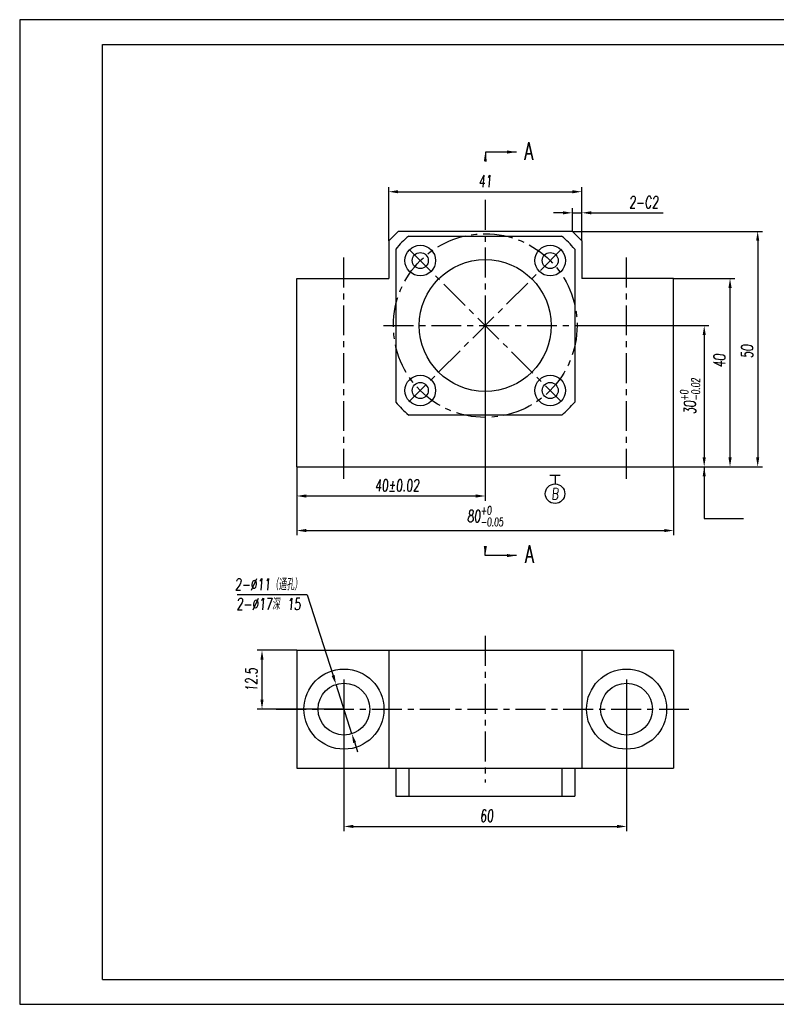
# Model space of a CAD drawing. Header units: millimetres. Extents: x 7523 to 13520, y -6269 to 150.
# Tile 2 of 3: x 13225 to 13385, y -59 to 150. Entities that reach past the tile are written whole.
import ezdxf

# ---------------------------------------------------------------- set-up
doc = ezdxf.new("R2010")
doc.units = ezdxf.units.MM
doc.header["$LTSCALE"] = 0.5
doc.linetypes.add('CENTERX2', pattern=[20.32, 12.7, -2.54, 2.54, -2.54])
for name, color, linetype in [('中心线', 5, 'CENTERX2'), ('文字', 3, 'Continuous'), ('标注', 1, 'Continuous'), ('轮廓线', 7, 'Continuous')]:
    doc.layers.add(name, color=color, linetype=linetype)
doc.layers.add('外框', color=7, linetype='Continuous', lineweight=25)
doc.styles.get("Standard").update_dxf_attribs({"font": 'txt.shx', "width": 0.67, "oblique": 5, "bigfont": 'gbcbig.shx'})
doc.dimstyles.new('1', dxfattribs={"dimtxt": 2.5, "dimasz": 2, "dimexe": 1, "dimexo": 0, "dimgap": 1, "dimtad": 1, "dimdsep": 46, "dimtxsty": 'Standard', "dimcen": 0.09, "dimclrd": 256, "dimclre": 256, "dimadec": 0, "dimazin": 0, "dimtp": 0.01, "dimtm": 0.01, "dimtfac": 1, "dimtmove": 0, "dimatfit": 3, "dimfxl": 0, "dimtolj": 1, "dimlwd": -1, "dimlwe": -1, "dimarcsym": 0})

# ---------------------------------------------------------------- blocks, each defined once
blk = doc.blocks.new('Y')
at = {"lineweight": 30}
for p, q in [((-4136.76, 2009.27), (-3862.74, 2009.27)), ((-4154.44, 2003.97), (-3857.44, 2003.97)), ((-4154.44, 2003.97), (-3857.44, 2003.97))]:
    blk.add_line(p, q, dxfattribs=at)
for points in [[(-3857.44, 2213.99), (-4154.44, 2213.99), (-4154.44, 2003.97)], [(-4136.76, 2009.27), (-4136.76, 2208.69), (-3862.74, 2208.69)]]:
    blk.add_lwpolyline(points, dxfattribs=at)
blk = doc.blocks.new('W')
blk.add_blockref('Y', (0, 0))
blk = doc.blocks.new('*D121')
at = {"layer": 'Defpoints', "color": 0, "ltscale": 0.5}
for p in [(13341.84, 109.44), (13341.84, 105.5), (13343.84, 103.5)]:
    blk.add_point(p, dxfattribs=at)
at = {"layer": '标注', "ltscale": 0.5}
for p, q in [((13339.84, 109.44), (13337.84, 109.44)), ((13341.84, 105.5), (13341.84, 110.44)), ((13341.84, 109.44), (13343.84, 109.44)), ((13343.84, 103.5), (13343.84, 110.44)), ((13345.84, 109.44), (13361.15, 109.44))]:
    blk.add_line(p, q, dxfattribs=at)
for points in [[(13339.84, 109.77), (13339.84, 109.11), (13341.84, 109.44)], [(13345.84, 109.77), (13345.84, 109.11), (13343.84, 109.44)]]:
    blk.add_solid(points, dxfattribs=at)
at = {"layer": '标注', "color": 0, "ltscale": 0.5, "insert": (13356.99, 111.69), "char_height": 2.5, "attachment_point": 5}
blk.add_mtext('\\A1;2-C2', dxfattribs=at)
blk = doc.blocks.new('*D122')
at = {"layer": 'Defpoints', "color": 0, "ltscale": 0.5}
for p in [(13323.34, 85.5), (13283.34, 55.5), (13323.34, 49.32)]:
    blk.add_point(p, dxfattribs=at)
at = {"layer": '标注', "ltscale": 0.5}
for p, q in [((13323.34, 85.5), (13323.34, 48.32)), ((13283.34, 55.5), (13283.34, 48.32)), ((13285.34, 49.32), (13321.34, 49.32))]:
    blk.add_line(p, q, dxfattribs=at)
for points in [[(13285.34, 49.65), (13285.34, 48.98), (13283.34, 49.32)], [(13321.34, 49.65), (13321.34, 48.98), (13323.34, 49.32)]]:
    blk.add_solid(points, dxfattribs=at)
at = {"layer": '标注', "color": 0, "ltscale": 0.5, "insert": (13304.63, 51.57), "char_height": 2.5, "attachment_point": 5}
blk.add_mtext('\\A1;40%%P0.02', dxfattribs=at)
blk = doc.blocks.new('*D123')
at = {"layer": 'Defpoints', "color": 0, "ltscale": 0.5}
for p in [(13343.84, 113.92), (13302.84, 103.5), (13343.84, 103.5)]:
    blk.add_point(p, dxfattribs=at)
at = {"layer": '标注', "ltscale": 0.5}
for p, q in [((13302.84, 103.5), (13302.84, 114.92)), ((13304.84, 113.92), (13341.84, 113.92)), ((13343.84, 103.5), (13343.84, 114.92))]:
    blk.add_line(p, q, dxfattribs=at)
for points in [[(13304.84, 114.25), (13304.84, 113.58), (13302.84, 113.92)], [(13341.84, 114.25), (13341.84, 113.58), (13343.84, 113.92)]]:
    blk.add_solid(points, dxfattribs=at)
at = {"layer": '标注', "color": 0, "ltscale": 0.5, "insert": (13323.34, 116.17), "char_height": 2.5, "attachment_point": 5}
blk.add_mtext('\\A1;41', dxfattribs=at)
blk = doc.blocks.new('*D128')
at = {"layer": 'Defpoints', "color": 0, "ltscale": 0.5}
for p in [(13275.95, 16.57), (13283.34, 16.57), (13293.34, 4.07)]:
    blk.add_point(p, dxfattribs=at)
at = {"layer": '标注', "ltscale": 0.5}
for p, q in [((13283.34, 16.57), (13274.95, 16.57)), ((13275.95, 6.07), (13275.95, 14.57)), ((13293.34, 4.07), (13274.95, 4.07))]:
    blk.add_line(p, q, dxfattribs=at)
for points in [[(13275.62, 14.57), (13276.28, 14.57), (13275.95, 16.57)], [(13275.62, 6.07), (13276.28, 6.07), (13275.95, 4.07)]]:
    blk.add_solid(points, dxfattribs=at)
at = {"layer": '标注', "color": 0, "ltscale": 0.5, "insert": (13273.7, 10.32), "char_height": 2.5, "attachment_point": 5, "rotation": 90}
blk.add_mtext('\\A1;12.5', dxfattribs=at)
blk = doc.blocks.new('*D129')
at = {"layer": 'Defpoints', "color": 0, "ltscale": 0.5}
for p in [(13283.34, 55.5), (13363.34, 55.5), (13363.34, 41.98)]:
    blk.add_point(p, dxfattribs=at)
at = {"layer": '标注', "ltscale": 0.5}
for p, q in [((13283.34, 55.5), (13283.34, 40.98)), ((13363.34, 55.5), (13363.34, 40.98)), ((13285.34, 41.98), (13361.34, 41.98))]:
    blk.add_line(p, q, dxfattribs=at)
for points in [[(13285.34, 42.32), (13285.34, 41.65), (13283.34, 41.98)], [(13361.34, 42.32), (13361.34, 41.65), (13363.34, 41.98)]]:
    blk.add_solid(points, dxfattribs=at)
at = {"layer": '标注', "color": 0, "ltscale": 0.5, "insert": (13323.34, 45.03), "char_height": 2.5, "attachment_point": 5}
blk.add_mtext('\\A1;80{\\H0.7x;\\S+0^ -0.05;}', dxfattribs=at)
blk = doc.blocks.new('*D130')
at = {"layer": 'Defpoints', "color": 0, "ltscale": 0.5}
for p in [(13293.34, 4.07), (13353.34, 4.07), (13353.34, -20.84)]:
    blk.add_point(p, dxfattribs=at)
at = {"layer": '标注', "ltscale": 0.5}
for p, q in [((13293.34, 4.07), (13293.34, -21.84)), ((13353.34, 4.07), (13353.34, -21.84)), ((13295.34, -20.84), (13351.34, -20.84))]:
    blk.add_line(p, q, dxfattribs=at)
for points in [[(13295.34, -20.5), (13295.34, -21.17), (13293.34, -20.84)], [(13351.34, -20.5), (13351.34, -21.17), (13353.34, -20.84)]]:
    blk.add_solid(points, dxfattribs=at)
at = {"layer": '标注', "color": 0, "ltscale": 0.5, "insert": (13323.64, -18.59), "char_height": 2.5, "attachment_point": 5}
blk.add_mtext('\\A1;60', dxfattribs=at)
blk = doc.blocks.new('*D131')
at = {"layer": 'Defpoints', "color": 0, "ltscale": 0.5}
for p in [(13342.54, 85.5), (13363.34, 55.5), (13369.83, 55.5)]:
    blk.add_point(p, dxfattribs=at)
at = {"layer": '标注', "ltscale": 0.5}
for p, q in [((13342.54, 85.5), (13370.83, 85.5)), ((13369.83, 83.5), (13369.83, 57.5)), ((13363.34, 55.5), (13370.83, 55.5))]:
    blk.add_line(p, q, dxfattribs=at)
for points in [[(13369.5, 83.5), (13370.16, 83.5), (13369.83, 85.5)], [(13369.5, 57.5), (13370.16, 57.5), (13369.83, 55.5)]]:
    blk.add_solid(points, dxfattribs=at)
at = {"layer": '标注', "color": 0, "ltscale": 0.5, "insert": (13366.79, 70.5), "char_height": 2.5, "attachment_point": 5, "rotation": 90}
blk.add_mtext('\\A1;30{\\H0.7x;\\S+0^ -0.02;}', dxfattribs=at)
blk = doc.blocks.new('*D132')
at = {"layer": 'Defpoints', "color": 0, "ltscale": 0.5}
for p in [(13363.34, 95.5), (13375.31, 95.5), (13363.34, 55.5)]:
    blk.add_point(p, dxfattribs=at)
at = {"layer": '标注', "ltscale": 0.5}
for p, q in [((13363.34, 95.5), (13376.31, 95.5)), ((13375.31, 57.5), (13375.31, 93.5)), ((13363.34, 55.5), (13376.31, 55.5))]:
    blk.add_line(p, q, dxfattribs=at)
for points in [[(13374.98, 93.5), (13375.65, 93.5), (13375.31, 95.5)], [(13374.98, 57.5), (13375.65, 57.5), (13375.31, 55.5)]]:
    blk.add_solid(points, dxfattribs=at)
at = {"layer": '标注', "color": 0, "ltscale": 0.5, "insert": (13373.06, 78), "char_height": 2.5, "attachment_point": 5, "rotation": 90}
blk.add_mtext('\\A1;40', dxfattribs=at)
blk = doc.blocks.new('*D133')
at = {"layer": 'Defpoints', "color": 0, "ltscale": 0.5}
for p in [(13341.84, 105.5), (13363.34, 55.5), (13381.18, 55.5)]:
    blk.add_point(p, dxfattribs=at)
at = {"layer": '标注', "ltscale": 0.5}
for p, q in [((13341.84, 105.5), (13382.18, 105.5)), ((13381.18, 103.5), (13381.18, 57.5)), ((13363.34, 55.5), (13382.18, 55.5))]:
    blk.add_line(p, q, dxfattribs=at)
for points in [[(13380.85, 103.5), (13381.51, 103.5), (13381.18, 105.5)], [(13380.85, 57.5), (13381.51, 57.5), (13381.18, 55.5)]]:
    blk.add_solid(points, dxfattribs=at)
at = {"layer": '标注', "color": 0, "ltscale": 0.5, "insert": (13378.93, 80), "char_height": 2.5, "attachment_point": 5, "rotation": 90}
blk.add_mtext('\\A1;50', dxfattribs=at)

msp = doc.modelspace()

# ---------------------------------------------------------------- linework, layer by layer
at = {"layer": '中心线'}
for p, q in [((13323.344, 112.202), (13323.344, 58.807)), ((13293.344, 52.964), (13293.344, 100.588)), ((13339.55, 101.711), (13307.138, 69.298)), ((13307.38, 101.468), (13339.307, 69.541)), ((13353.344, 52.964), (13353.344, 100.588)), ((13301.745, 85.504), (13345.012, 85.504)), ((13323.344, 19.611), (13323.344, -11.473)), ((13293.344, 10.369), (13293.344, -2.231)), ((13353.344, 10.369), (13353.344, -2.231)), ((13278.96, 4.069), (13367.727, 4.069))]:
    msp.add_line(p, q, dxfattribs=at)
msp.add_circle((13323.344, 85.504), 19.5, dxfattribs=at)
at = {"layer": '标注', "ltscale": 0.3}
for p, q in [((13339.259, 53.686), (13337.059, 53.686)), ((13338.159, 53.686), (13338.159, 51.884))]:
    msp.add_line(p, q, dxfattribs=at)
at = {"layer": '标注', "ltscale": 0.5}
for p, q in [((13285.564, 28.325), (13270.69, 28.325)), ((13285.564, 28.325), (13291.053, 11.21)), ((13295.023, -1.168), (13291.664, 9.306)), ((13295.634, -3.073), (13296.245, -4.977))]:
    msp.add_line(p, q, dxfattribs=at)
at = {"layer": '标注', "ltscale": 0.3}
msp.add_circle((13338.159, 49.805), 2.078, dxfattribs=at)
at = {"layer": '标注', "ltscale": 0.5}
for points in [[(13291.37, 11.312), (13290.736, 11.109), (13291.664, 9.306)], [(13295.952, -2.971), (13295.317, -3.175), (13295.023, -1.168)]]:
    msp.add_solid(points, dxfattribs=at)
at = {"layer": '轮廓线'}
for p, q in [((13302.844, 103.504), (13304.844, 105.504)), ((13341.844, 105.504), (13304.844, 105.504)), ((13341.844, 105.504), (13343.844, 103.504)), ((13302.844, 103.504), (13302.844, 95.504)), ((13307.096, 104.504), (13339.56, 104.504)), ((13343.844, 103.504), (13343.844, 95.504)), ((13304.329, 101.735), (13304.343, 69.258)), ((13342.329, 101.738), (13342.343, 69.258)), ((13283.344, 55.504), (13283.344, 95.504)), ((13283.344, 95.504), (13302.844, 95.504)), ((13363.344, 95.504), (13343.844, 95.504)), ((13363.344, 55.504), (13363.344, 95.504)), ((13339.592, 66.504), (13307.096, 66.504)), ((13283.344, 55.504), (13363.344, 55.504)), ((13283.344, 16.569), (13283.344, -8.431)), ((13283.344, 16.569), (13363.344, 16.569)), ((13302.844, 16.569), (13302.844, -8.431)), ((13343.844, 16.569), (13343.844, -8.431)), ((13363.344, 16.569), (13363.344, -8.431)), ((13283.344, -8.431), (13363.344, -8.431)), ((13304.339, -8.431), (13304.339, -14.431)), ((13307.096, -8.431), (13307.096, -14.431)), ((13339.592, -8.431), (13339.592, -14.431)), ((13342.34, -8.431), (13342.34, -14.431)), ((13304.339, -14.431), (13342.34, -14.431))]:
    msp.add_line(p, q, dxfattribs=at)
for centre, radius in [((13309.555, 99.293), 3.25), ((13337.132, 99.293), 3.25), ((13309.555, 99.293), 1.7), ((13337.132, 99.293), 1.7), ((13323.344, 85.504), 14), ((13323.344, 85.504), 14), ((13309.555, 71.716), 3.25), ((13309.555, 71.716), 1.7), ((13337.132, 71.716), 3.25), ((13337.132, 71.716), 1.7), ((13293.344, 4.069), 8.5), ((13353.344, 4.069), 8.5), ((13293.344, 4.069), 5.5), ((13353.344, 4.069), 5.5)]:
    msp.add_circle(centre, radius, dxfattribs=at)
for centre, start, end in [((13323.344, 85.504), 130.5358, 139.51623), ((13323.329, 85.49), 40.53612, 49.51591), ((13323.344, 85.504), 220.53173, 229.4642), ((13323.344, 85.504), 310.5358, 319.41254)]:
    msp.add_arc(centre, 25, start, end, dxfattribs=at)

# ---------------------------------------------------------------- block references
at = {"layer": '外框', "lineweight": 25, "xscale": 0.9953279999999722, "yscale": 0.9953279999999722, "zscale": 0.9953279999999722}
msp.add_blockref('W', (17359.531, -2053.206), dxfattribs=at)

# ---------------------------------------------------------------- texts
at = {"layer": '文字', "width": 0.67}
for p in [(13331.619, 120.705), (13331.771, 35.138)]:
    msp.add_text('A', height=3.75, dxfattribs=at).set_placement(p)
at = {"layer": '标注', "ltscale": 0.3, "insert": (13338.168, 49.794), "char_height": 2.4, "attachment_point": 5}
msp.add_mtext('B', dxfattribs=at)
at = {"layer": '标注', "ltscale": 0.5, "insert": (13277.329, 28.465), "char_height": 2.5, "attachment_point": 5}
msp.add_mtext('2-%%C11（通孔）\\P2-%%C17深 15', dxfattribs=at)

# ---------------------------------------------------------------- dimensions: what is measured, and where the dimension line sits
at = {"layer": '标注', "ltscale": 0.5}
for base, p1, p2, picture, middle in [((13343.844, 113.916), (13302.844, 103.504), (13343.844, 103.504), '*D123', (13323.344, 113.916)), ((13353.344, -20.836), (13293.344, 4.069), (13353.344, 4.069), '*D130', (13323.639, -20.836))]:
    dim = msp.add_linear_dim(base=base, p1=p1, p2=p2, dimstyle='1', dxfattribs=at)
    dim.commit()
    dim.dimension.update_dxf_attribs({"geometry": picture, "text_midpoint": middle, "dimtype": 160})
for base, p1, p2, text, picture, middle in [((13341.844, 109.44), (13343.844, 103.504), (13341.844, 105.504), '2-C<>', '*D121', (13356.99, 109.44)), ((13323.344, 49.318), (13283.344, 55.504), (13323.344, 85.504), '<>%%P0.02', '*D122', (13304.633, 49.318))]:
    dim = msp.add_linear_dim(base=base, p1=p1, p2=p2, text=text, dimstyle='1', dxfattribs=at)
    dim.commit()
    dim.dimension.update_dxf_attribs({"geometry": picture, "text_midpoint": middle, "dimtype": 160})
for base, p1, p2, picture, middle in [((13381.18, 55.504), (13341.844, 105.504), (13363.344, 55.504), '*D133', (13381.18, 80.004)), ((13375.313, 95.504), (13363.344, 55.504), (13363.344, 95.504), '*D132', (13375.313, 78.004))]:
    dim = msp.add_linear_dim(base=base, p1=p1, p2=p2, angle=90, dimstyle='1', dxfattribs=at)
    dim.commit()
    dim.dimension.update_dxf_attribs({"geometry": picture, "text_midpoint": middle, "dimtype": 160})
dim = msp.add_linear_dim(base=(13369.828, 55.504), p1=(13342.541, 85.504), p2=(13363.344, 55.504), angle=90, text='<>{\\H0.7x;\\S+0^ -0.02;}', dimstyle='1', dxfattribs=at)
dim.commit()
dim.dimension.update_dxf_attribs({"geometry": '*D131', "text_midpoint": (13369.828, 70.504), "dimtype": 160})
dim = msp.add_linear_dim(base=(13363.344, 41.984), p1=(13283.344, 55.504), p2=(13363.344, 55.504), text='<>{\\H0.7x;\\S+0^ -0.05;}', dimstyle='1', dxfattribs=at)
dim.commit()
dim.dimension.update_dxf_attribs({"geometry": '*D129', "text_midpoint": (13323.344, 45.026)})
dim = msp.add_linear_dim(base=(13275.948, 16.569), p1=(13293.344, 4.069), p2=(13283.344, 16.569), angle=90, dimstyle='1', dxfattribs=at)
dim.commit()
dim.dimension.update_dxf_attribs({"geometry": '*D128', "text_midpoint": (13273.698, 10.319)})

# ---------------------------------------------------------------- leaders
at = {"layer": '文字', "ltscale": 0.5}
for points in [[(13323.363, 122.343), (13323.363, 120.351)], [(13329.988, 122.343), (13323.363, 122.343)], [(13323.36, 36.674), (13323.36, 38.667)], [(13329.985, 36.674), (13323.36, 36.674)]]:
    msp.add_leader(points, dimstyle='1', override={"dimgap": 1, "dimtad": 0}, dxfattribs=at)
at = {"layer": '标注', "ltscale": 0.5}
msp.add_leader([(13369.828, 55.504), (13369.828, 44.555), (13378.197, 44.555)], dimstyle='1', override={"dimgap": 1, "dimtad": 0}, dxfattribs=at)

doc.saveas('drawing.dxf')
